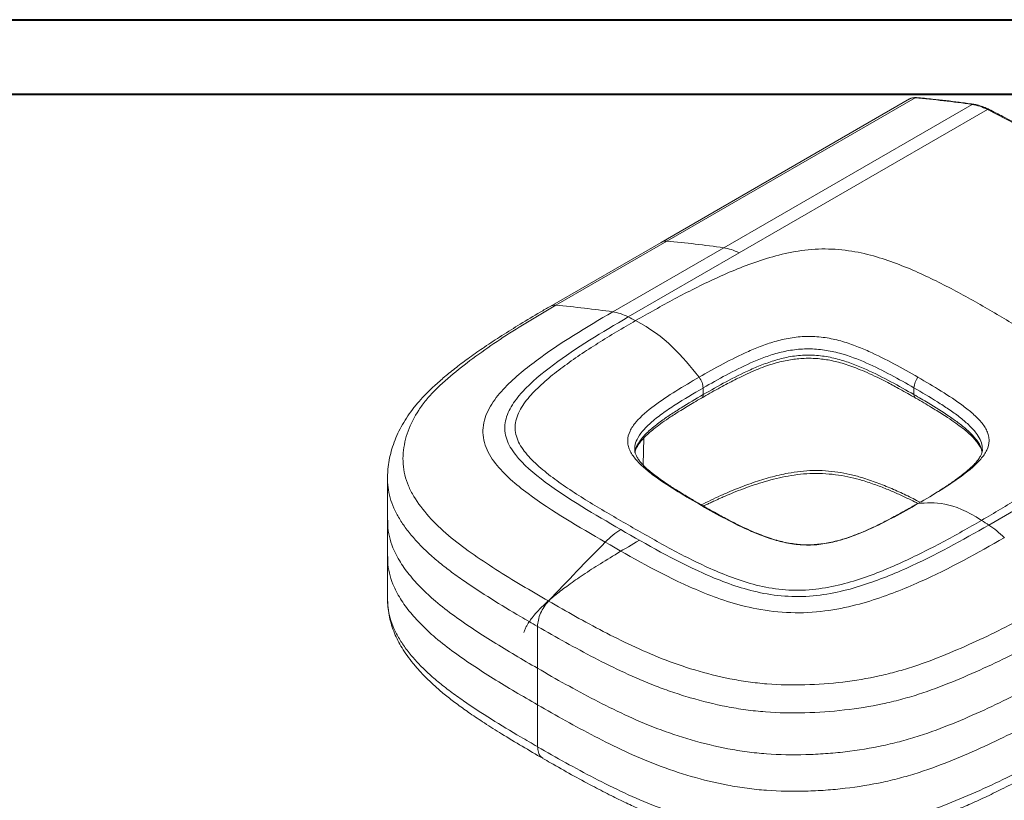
# Model space of a CAD drawing. Header units: millimetres. Extents: x 0 to 420, y 0 to 297.
# Tile 11 of 12: x 210 to 342, y 192 to 297. Entities that reach past the tile are written whole.
import ezdxf

# ---------------------------------------------------------------- set-up
doc = ezdxf.new("R2010")
doc.units = ezdxf.units.MM

msp = doc.modelspace()

# ---------------------------------------------------------------- linework, layer by layer
at = {"color": 7, "linetype": 'Continuous', "lineweight": 40}
for p, q in [((0.0788436, 297.2147802), (420.0788436, 297.2147802)), ((25.0788436, 287.2147802), (410.0788436, 287.2147802))]:
    msp.add_line(p, q, dxfattribs=at)
at = {"color": 7, "linetype": 'Continuous', "lineweight": 15}
for p, q in [((296.9131481, 267.4946732), (330.2339406, 286.7303573)), ((329.469262, 286.57746), (296.131444, 267.3319473)), ((337.8569589, 285.837658), (304.5361664, 266.6019739)), ((306.6111464, 265.9133334), (339.931939, 285.1490174)), ((296.131594, 267.3312888), (281.2396042, 258.7346401)), ((282.0042386, 258.8875373), (296.8878638, 267.4793574)), ((304.5344975, 266.5995971), (289.6530681, 258.0096827)), ((291.7279233, 257.3209904), (306.6093543, 265.9108957)), ((282.0034525, 258.8870785), (282.0042447, 258.8875367)), ((301.7587744, 247.7843659), (301.7737467, 247.7930364)), ((301.7737467, 246.8969229), (301.7737467, 247.7930364)), ((330.0580179, 246.8969226), (330.0580179, 247.8064141)), ((293.7098287, 237.4639575), (293.8211339, 241.0840129)), ((354.9834904, 237.9851013), (340.1038321, 229.3941727)), ((331.7747683, 232.9757147), (330.4185096, 232.1849075)), ((330.6060834, 232.267615), (330.6068233, 232.2680428)), ((259.4310267, 230.0477081), (259.4310267, 225.1484632)), ((279.5626182, 215.7830442), (279.5624403, 210.1624027)), ((279.550278, 210.1694246), (279.550278, 205.2701797)), ((279.5380394, 199.6566181), (279.5381156, 205.2772016))]:
    msp.add_line(p, q, dxfattribs=at)
at = {"color": 8, "linetype": 'Continuous', "lineweight": 15}
msp.add_line((339.185966, 239.1522522), (339.1855823, 239.1646885), dxfattribs=at)
at = {"color": 7, "linetype": 'Continuous', "lineweight": 15, "flags": 128}
for points in [[(388.3086607, 257.2217305), (382.266318, 261.0759363), (376.2199063, 264.8279682), (370.1707814, 268.4769847), (364.1202998, 272.0221677), (358.0698182, 275.4627221), (352.0206933, 278.7978765), (345.9742816, 282.026883), (339.931939, 285.1490174)], [(259.4280723, 235.7147557), (259.4281089, 232.8683714), (259.4281227, 230.0219583)], [(259.4281227, 225.1910419), (259.428109, 222.3449729), (259.4280725, 219.4988752)]]:
    msp.add_lwpolyline(points, dxfattribs=at)
at = {"color": 8, "linetype": 'Continuous', "lineweight": 15, "flags": 128}
for points in [[(330.6060834, 232.267615), (330.4863432, 232.2411702), (330.3968614, 232.2018418)], [(330.6068233, 232.2680428), (330.4870824, 232.2415975), (330.4063499, 232.2070018)]]:
    msp.add_lwpolyline(points, dxfattribs=at)
at = {"color": 8, "linetype": 'Continuous', "lineweight": 15}
for centre, radius, start, end in [((330.0885768, 285.468733), 1.269971, 83.427388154, 119.186935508), ((330.3597364, 286.5204602), 0.2447067, 85.35261854, 120.935158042), ((281.8585902, 257.6242537), 1.2711064, 83.456039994, 119.607430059), ((281.8589152, 257.6258908), 1.2699886, 83.429034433, 119.186292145), ((301.2726112, 246.847739), 0.5035432, 305.870447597, 5.60533988), ((330.5591928, 246.8477458), 0.5035818, 174.395905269, 234.115282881), ((301.1606009, 231.6551686), 0.5687777, 60.656190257, 89.024553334)]:
    msp.add_arc(centre, radius, start, end, dxfattribs=at)
at = {"color": 7, "linetype": 'Continuous', "lineweight": 15}
for centre, radius, start, end in [((317.4009225, 144.151556), 143.1551638, 81.784646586, 84.856866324), ((269.3872086, 115.5527738), 143.8889985, 81.904824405, 84.969507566), ((332.4980378, 247.6964716), 2.4424955, 141.302261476, 177.420109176)]:
    msp.add_arc(centre, radius, start, end, dxfattribs=at)
for points, knots in [([(330.3796995, 286.7643502), (330.2988193, 286.7680907), (330.0768981, 286.7783542), (329.7613631, 286.7272481), (329.5581494, 286.614582), (329.4735938, 286.5677024)], [0, 0, 0, 0, 0.2508481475, 0.6882835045, 1, 1, 1, 1]), ([(338.0133471, 285.8704126), (337.3789825, 285.9591734), (335.5400414, 286.2164796), (332.9942937, 286.5172575), (331.0927148, 286.6969665), (330.3796995, 286.7643502)], [0, 0, 0, 0, 0.2476475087, 0.7178981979, 1, 1, 1, 1]), ([(340.1271573, 285.1633932), (339.9462904, 285.2538224), (339.5337233, 285.4600962), (338.8787551, 285.6888632), (338.345882, 285.8217887), (338.0679903, 285.8608568), (338.0183095, 285.8678413)], [0, 0, 0, 0, 0.25440424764, 0.58030969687, 0.92496885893, 1, 1, 1, 1]), ([(388.5089064, 257.241382), (387.5527701, 257.8571841), (384.780032, 259.6429733), (380.1875578, 262.5355799), (374.731306, 265.8913055), (369.2730093, 269.161914), (363.813754, 272.3482372), (358.3545177, 275.4492321), (352.8962844, 278.4647356), (347.4401114, 281.3930393), (343.1850485, 283.612729), (340.7491798, 284.8542636), (340.1300451, 285.1698296)], [0, 0, 0, 0, 0.0593570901, 0.1721320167, 0.2849077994, 0.3976837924, 0.5104599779, 0.6232363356, 0.7360128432, 0.8487894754, 0.9615662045, 1, 1, 1, 1]), ([(340.2385137, 258.2301141), (339.3823935, 258.7272131), (337.6596182, 259.7061497), (335.035924, 261.1324514), (332.3496253, 262.5013467), (329.5515574, 263.7784681), (326.6003419, 264.9237988), (323.4430842, 265.8743342), (319.9872741, 266.4602867), (316.3127127, 266.4796515), (312.7538941, 265.8867118), (309.4522684, 264.9430923), (306.3593391, 263.794194), (303.4443394, 262.5132844), (300.6409939, 261.1586099), (297.9336022, 259.746999), (295.2977131, 258.2964758), (293.5644724, 257.31666), (292.6979443, 256.8268373)], [0.7498747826, 0.7498747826, 0.7498747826, 0.7498747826, 0.76550735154, 0.78114019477, 0.796773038, 0.81240588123, 0.82803872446, 0.84367156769, 0.85930441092, 0.87493725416, 0.89057009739, 0.90620294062, 0.92183578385, 0.93746862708, 0.95310147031, 0.96873431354, 0.98436715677, 1, 1, 1, 1]), ([(281.2300507, 258.7318881), (280.7921018, 258.4785788), (279.4504362, 257.7025604), (277.2823594, 256.4047856), (274.7810643, 254.8398119), (272.5141454, 253.3448127), (270.4751157, 251.9225601), (268.6922246, 250.5901941), (267.1109593, 249.3158026), (265.7648086, 248.1344414), (264.6143564, 247.042501), (263.6260642, 245.978303), (262.746456, 244.8976041), (261.9478322, 243.7607045), (261.2549097, 242.5979106), (260.6706293, 241.4154434), (260.1975832, 240.2199945), (259.8349282, 239.0178005), (259.5875203, 237.813407), (259.4475264, 236.7145368), (259.4424847, 236.0090256), (259.4403542, 235.7108948)], [0, 0, 0, 0, 0.0424318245, 0.1299908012, 0.212674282, 0.2925929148, 0.3637070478, 0.4283186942, 0.488172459, 0.544391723, 0.5904969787, 0.6321710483, 0.6763535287, 0.7202348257, 0.7636482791, 0.8064596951, 0.8485756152, 0.8899549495, 0.9306122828, 0.9706785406, 1, 1, 1, 1]), ([(281.008792, 219.2018367), (279.81023, 219.8961571), (278.6107074, 220.5905569), (276.2541777, 221.9995554), (275.0952427, 222.7130417), (272.8305335, 224.1644483), (271.7246589, 224.9023255), (269.5907214, 226.4136039), (268.5660855, 227.1886517), (266.6631369, 228.8068356), (265.7819735, 229.6519972), (264.2003922, 231.4105674), (263.5130572, 232.3113475), (262.6835787, 233.704839), (262.440898, 234.1764396), (262.0339377, 235.1362294), (261.8692095, 235.6270585), (261.512945, 237.0975152), (261.4547064, 238.0800434), (261.614951, 240.0467317), (261.8385254, 241.0374269), (262.5348858, 242.9614564), (263.007139, 243.9008494), (263.915031, 245.274856), (264.2508276, 245.7270315), (264.9872744, 246.620124), (265.3881668, 247.0608432), (266.6577091, 248.3488155), (267.5999822, 249.1689482), (270.559772, 251.5736826), (272.6988095, 253.1113253), (276.0847666, 255.3325915), (277.2423757, 256.0574905), (279.5976691, 257.4858936), (280.7980747, 258.1878926), (282.0034454, 258.8870791)], [0, 0, 0, 0, 0.0625, 0.0625, 0.125, 0.125, 0.1875, 0.1875, 0.25, 0.25, 0.3125, 0.3125, 0.375, 0.375, 0.40625, 0.40625, 0.4375, 0.4375, 0.5, 0.5, 0.5625, 0.5625, 0.625, 0.625, 0.65625, 0.65625, 0.6875, 0.6875, 0.75, 0.75, 0.875, 0.875, 0.9375, 0.9375, 1, 1, 1, 1]), ([(288.6375459, 227.1014116), (285.0999874, 229.1522579), (281.5255574, 231.2019452), (276.650378, 234.8333334), (275.0955256, 236.1368597), (273.3200043, 238.4232867), (272.8269722, 239.240839), (272.2317815, 241.0047435), (272.1509064, 241.9124911), (272.4166642, 243.6712241), (272.7676967, 244.539485), (273.7056546, 246.139264), (274.2945357, 246.8868524), (276.2532415, 249.0121584), (277.7824627, 250.2640564), (282.5669486, 253.8205119), (286.118093, 255.9526741), (289.6450963, 258.0059816)], [0, 0, 0, 0, 0.25, 0.25, 0.375, 0.375, 0.4375, 0.4375, 0.5, 0.5, 0.5625, 0.5625, 0.625, 0.625, 0.75, 0.75, 1, 1, 1, 1]), ([(339.1265525, 230.0237833), (339.9823084, 230.5200115), (341.6796017, 231.5201684), (344.1860529, 233.044833), (346.6125423, 234.6181184), (348.9274401, 236.2539634), (351.1037821, 237.9606188), (353.0302054, 239.7823161), (354.5721218, 241.7415972), (355.4665769, 243.8730131), (355.2540963, 246.098494), (354.0492593, 248.2036635), (352.2293652, 250.1261422), (350.103345, 251.9150404), (347.7638529, 253.5890356), (345.3210178, 255.1936037), (342.801432, 256.7333214), (341.0945757, 257.7330486), (340.2385438, 258.2300967), (340.2385288, 258.2301054), (340.2385137, 258.2301141)], [0.49978355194, 0.49978355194, 0.49978355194, 0.49978355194, 0.51541423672, 0.53104492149, 0.54667560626, 0.56230629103, 0.57793697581, 0.59356766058, 0.60919834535, 0.62482903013, 0.6404597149, 0.65609039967, 0.67172108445, 0.68735176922, 0.70298245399, 0.71861313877, 0.73424382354, 0.74987450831, 0.74987450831, 0.7498747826, 0.7498747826, 0.7498747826, 0.7498747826]), ([(291.7266554, 257.3212448), (288.2199362, 255.2764402), (284.7484934, 253.1820728), (280.1567564, 249.7546274), (278.7163296, 248.5586679), (276.9449065, 246.6257897), (276.4271792, 245.9629016), (275.6164173, 244.5784774), (275.3233968, 243.8472487), (275.1051109, 242.3887434), (275.1729086, 241.6494232), (275.6633764, 240.1958615), (276.0750558, 239.505485), (277.627495, 237.5058824), (279.0545542, 236.2967156), (283.6658995, 232.8664107), (287.2042237, 230.8289048), (290.7198242, 228.7907957)], [0, 0, 0, 0, 0.25, 0.25, 0.375, 0.375, 0.4375, 0.4375, 0.5, 0.5, 0.5625, 0.5625, 0.625, 0.625, 0.75, 0.75, 1, 1, 1, 1]), ([(292.6979871, 256.8264606), (291.8494503, 256.3264535), (290.1523644, 255.3263873), (287.6490231, 253.8019329), (285.2302942, 252.2289247), (282.9223391, 250.6002183), (280.7502861, 248.9081566), (278.8359319, 247.1133964), (277.2938031, 245.1990635), (276.5708084, 243.4831148), (276.5206402, 242.0786756), (276.7625065, 241.0381155), (277.2540677, 240.0288284), (278.1681414, 238.7362608), (279.696596, 237.2295407), (281.8327073, 235.5399373), (284.1625565, 233.9372211), (286.6167807, 232.3975891), (289.1390451, 230.8923929), (290.8424995, 229.9007069), (291.6990756, 229.4070902)], [0, 0, 0, 0, 0.01561880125, 0.03123760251, 0.04685640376, 0.06247520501, 0.07809400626, 0.09371280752, 0.10933160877, 0.12495041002, 0.13275981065, 0.14056921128, 0.1483786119, 0.15618801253, 0.17180681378, 0.18742561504, 0.20304441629, 0.21866321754, 0.23428201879, 0.2499009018, 0.2499009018, 0.2499009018, 0.2499009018]), ([(330.5917797, 249.2235487), (329.5358613, 249.8328939), (328.468768, 250.4347265), (326.2825502, 251.6033092), (325.1649486, 252.1713591), (323.3983896, 252.9624357), (322.7924577, 253.2166808), (321.540764, 253.6884011), (320.8975071, 253.9052833), (319.5552814, 254.2793996), (318.8482631, 254.4364059), (317.4074177, 254.6524415), (316.6672472, 254.7110616), (315.1581764, 254.7085444), (314.4224474, 254.6481693), (313.3422836, 254.4826789), (312.9842211, 254.4153262), (312.2839424, 254.2619505), (311.9424405, 254.1762681), (310.9388379, 253.8967571), (310.297112, 253.6815777), (309.0481901, 253.2142978), (308.4400039, 252.9614118), (306.6651767, 252.1731878), (305.5421531, 251.6071275), (303.348885, 250.441009), (302.2796657, 249.8383714), (301.2242178, 249.2307265)], [0, 0, 0, 0, 0.125, 0.125, 0.25, 0.25, 0.3125, 0.3125, 0.375, 0.375, 0.4375, 0.4375, 0.5, 0.5, 0.5625, 0.5625, 0.59375, 0.59375, 0.625, 0.625, 0.6875, 0.6875, 0.75, 0.75, 0.875, 0.875, 1, 1, 1, 1]), ([(301.7737467, 247.7930364), (302.7885006, 248.3805838), (303.8180535, 248.9609263), (305.9249432, 250.0890438), (307.0026024, 250.6375188), (308.7060291, 251.3981323), (309.2907069, 251.6414598), (310.4922734, 252.0883334), (311.1097472, 252.2921393), (312.0752853, 252.5534588), (312.403755, 252.6330457), (313.0774576, 252.7736337), (313.4237568, 252.834631), (314.4677878, 252.9817334), (315.1777758, 253.033991), (316.6318447, 253.0307859), (317.345609, 252.9764592), (318.7365525, 252.7760571), (319.4169679, 252.629349), (321.3571899, 252.1055117), (322.5563254, 251.6413558), (324.826774, 250.637398), (325.9046504, 250.0942104), (328.0123598, 248.972944), (329.0432629, 248.3924378), (330.0580179, 247.8064141)], [0, 0, 0, 0, 0.125, 0.125, 0.25, 0.25, 0.3125, 0.3125, 0.375, 0.375, 0.40625, 0.40625, 0.4375, 0.4375, 0.5, 0.5, 0.5625, 0.5625, 0.625, 0.625, 0.75, 0.75, 0.875, 0.875, 1, 1, 1, 1]), ([(301.5647854, 246.4385055), (301.7598442, 246.5514523), (302.6652012, 247.07569), (304.212305, 247.9371505), (306.0595836, 248.903201), (307.5822436, 249.6507198), (308.8297086, 250.204711), (309.9582371, 250.6459893), (311.0174123, 251.0008589), (312.0330126, 251.2833136), (312.9927266, 251.4963667), (313.930941, 251.6532382), (314.8596968, 251.7476819), (315.8088231, 251.7854696), (316.7455351, 251.7645627), (317.6604537, 251.6850654), (318.5694963, 251.5470384), (319.495443, 251.3531555), (320.4641868, 251.0946769), (321.4854826, 250.7659132), (322.6004199, 250.3500043), (323.8253629, 249.8390255), (325.1638806, 249.2166625), (326.6320861, 248.4702049), (328.3348958, 247.538777), (329.5709655, 246.8436397), (330.2629509, 246.4467719), (330.272841, 246.4410997)], [0, 0, 0, 0, 0.0236024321, 0.1095497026, 0.1843443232, 0.2371954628, 0.2811845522, 0.3198028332, 0.3545365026, 0.3865258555, 0.4166256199, 0.4426563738, 0.4701404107, 0.4971085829, 0.5237841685, 0.5500436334, 0.5760554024, 0.6041734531, 0.6344696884, 0.6676921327, 0.7047382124, 0.7485680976, 0.797623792, 0.8525035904, 0.9166312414, 0.9988084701, 1, 1, 1, 1]), ([(330.0580179, 246.8969226), (329.0390262, 247.485174), (328.0084563, 248.0661016), (325.8950234, 249.1948786), (324.8130383, 249.7439084), (323.1024987, 250.5101556), (322.5201017, 250.7544769), (321.3173805, 251.208678), (320.6972673, 251.4187493), (319.3963479, 251.7837767), (318.7227582, 251.9359711), (317.3345949, 252.1468214), (316.6054866, 252.2049576), (315.1727433, 252.2021409), (314.4628202, 252.1435581), (313.0598658, 251.9264332), (312.3938405, 251.7733531), (311.1074547, 251.409851), (310.4852425, 251.1984858), (309.2800697, 250.7416911), (308.7000345, 250.4975405), (307.0022394, 249.7355326), (305.9254895, 249.1890276), (303.8186243, 248.0634408), (302.7898298, 247.4834952), (301.7737467, 246.8969229)], [0, 0, 0, 0, 0.125, 0.125, 0.25, 0.25, 0.3125, 0.3125, 0.375, 0.375, 0.4375, 0.4375, 0.5, 0.5, 0.5625, 0.5625, 0.625, 0.625, 0.6875, 0.6875, 0.75, 0.75, 0.875, 0.875, 1, 1, 1, 1]), ([(301.2241761, 249.2307425), (300.1688269, 248.6208819), (299.1250911, 248.0047634), (297.1026401, 246.7401416), (296.1208185, 246.09292), (294.2911298, 244.7273103), (293.4331241, 244.0046327), (292.6088212, 243.0320707), (292.456699, 242.833616), (292.1837984, 242.4275862), (292.0624341, 242.218661), (291.7627403, 241.5857479), (291.6525218, 241.1586561), (291.6417025, 240.5111074), (291.6646909, 240.2927003), (291.7607702, 239.8617353), (291.8328824, 239.6502933), (292.1120085, 239.0269986), (292.3818488, 238.6243949), (293.0337855, 237.8452909), (293.4102921, 237.4737528), (294.2257447, 236.7523026), (294.6655535, 236.4023079), (296.04282, 235.3751386), (297.0304462, 234.7253187), (299.0631192, 233.4554635), (300.1098391, 232.8360279), (301.1702837, 232.2238639)], [0, 0, 0, 0, 0.125, 0.125, 0.25, 0.25, 0.375, 0.375, 0.40625, 0.40625, 0.4375, 0.4375, 0.5, 0.5, 0.53125, 0.53125, 0.5625, 0.5625, 0.625, 0.625, 0.6875, 0.6875, 0.75, 0.75, 0.875, 0.875, 1, 1, 1, 1]), ([(301.7587744, 247.7843659), (301.7612841, 248.0102307), (301.7126368, 248.265364), (301.5260798, 248.7693732), (301.3883844, 249.017663), (301.2241899, 249.230725)], [0, 0, 0, 0, 0.5, 0.5, 1, 1, 1, 1]), ([(330.6068233, 232.2680428), (331.6600655, 232.8769104), (332.6991138, 233.4931562), (334.7136275, 234.7577597), (335.6906665, 235.4053959), (337.5097431, 236.7652798), (338.3623638, 237.4815931), (339.1800254, 238.439658), (339.3307923, 238.6346659), (339.6011086, 239.0335284), (339.7212447, 239.2386446), (340.0179038, 239.8623469), (340.1260277, 240.2838169), (340.1351849, 240.9270204), (340.1123466, 241.1453426), (340.0155496, 241.5766864), (339.9424868, 241.7883946), (339.6612506, 242.4139568), (339.3902384, 242.8202794), (338.7342266, 243.6041988), (338.3555769, 243.9778045), (337.5369025, 244.7020123), (337.0956786, 245.0527205), (335.7150509, 246.0802161), (334.7263838, 246.7282895), (332.6949882, 247.9953447), (331.6499551, 248.6129011), (330.5917797, 249.2235487)], [0, 0, 0, 0, 0.125, 0.125, 0.25, 0.25, 0.375, 0.375, 0.40625, 0.40625, 0.4375, 0.4375, 0.5, 0.5, 0.53125, 0.53125, 0.5625, 0.5625, 0.625, 0.625, 0.6875, 0.6875, 0.75, 0.75, 0.875, 0.875, 1, 1, 1, 1]), ([(292.6380535, 239.1382265), (292.6578057, 239.2429317), (292.7003984, 239.4687131), (292.8772169, 239.8504683), (293.1407472, 240.2882946), (293.51453, 240.7701651), (294.0062999, 241.2959839), (294.622207, 241.8629785), (295.3842965, 242.4867345), (296.318473, 243.1750275), (297.4655286, 243.9531279), (298.8709225, 244.8460056), (300.2709243, 245.6866206), (301.2117821, 246.233857), (301.5671773, 246.4405676)], [0, 0, 0, 0, 0.0446323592, 0.0962430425, 0.150560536, 0.2123643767, 0.2782720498, 0.3504033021, 0.4312586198, 0.524982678, 0.6306771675, 0.7564902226, 0.9080177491, 1, 1, 1, 1]), ([(330.2641508, 246.4401386), (330.4597787, 246.3275467), (331.3544734, 245.8126132), (332.8039286, 244.9455993), (334.4074088, 243.9262091), (335.6390095, 243.0974371), (336.5587524, 242.4227397), (337.3034314, 241.8107072), (337.9042109, 241.2434092), (338.3989113, 240.6911093), (338.767937, 240.1795521), (339.0221038, 239.7141538), (339.1504618, 239.3959434), (339.1779368, 239.2150313), (339.1855823, 239.1646885)], [0, 0, 0, 0, 0.0505143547, 0.2310249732, 0.3832484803, 0.4887171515, 0.5796391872, 0.6597879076, 0.7322625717, 0.7994777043, 0.8702168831, 0.924584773, 0.9790140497, 1, 1, 1, 1]), ([(301.4464941, 232.1532627), (301.0198854, 232.3983096), (300.0342756, 232.9644505), (298.5978531, 233.8350291), (297.201159, 234.7206137), (296.0521362, 235.5081535), (295.1251278, 236.2000456), (294.395823, 236.7979982), (293.8264322, 237.3255991), (293.3831958, 237.8035015), (293.0413528, 238.2485161), (292.7938229, 238.6656373), (292.6536838, 239.0226446), (292.5859597, 239.3078639), (292.5921441, 239.4735548), (292.5944562, 239.5355025)], [0, 0, 0, 0, 0.1035257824, 0.2391794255, 0.357635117, 0.4624078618, 0.5502113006, 0.6239015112, 0.6895427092, 0.7489524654, 0.8040767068, 0.8613292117, 0.9163878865, 0.9687395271, 1, 1, 1, 1]), ([(339.2420252, 239.5524282), (339.2432484, 239.4983571), (339.2466319, 239.348795), (339.1803996, 239.0842612), (339.032851, 238.7234891), (338.7899251, 238.3180845), (338.4449105, 237.8689666), (337.9970031, 237.3854893), (337.4358203, 236.8620852), (336.7476795, 236.2950527), (335.8635226, 235.6188919), (334.7686114, 234.8481006), (333.599466, 234.0811058), (332.8041474, 233.5993646), (332.4724651, 233.3984577)], [0, 0, 0, 0, 0.0367307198, 0.1015980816, 0.1640855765, 0.231541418, 0.3000708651, 0.372707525, 0.4513707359, 0.5376255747, 0.630986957, 0.7611446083, 0.9003869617, 1, 1, 1, 1]), ([(301.8077195, 231.940292), (301.8827669, 231.9768907), (302.1105822, 232.0879903), (302.4281602, 232.2382692), (302.7557178, 232.3922654), (303.0366449, 232.5229241), (303.3608813, 232.6721398), (303.7531681, 232.8501706), (304.2146631, 233.0561019), (304.9112637, 233.3604433), (305.8945602, 233.7737028), (307.178173, 234.2767057), (308.5878884, 234.7781631), (310.0653237, 235.2418115), (311.5938274, 235.6529134), (313.1791415, 235.9902596), (314.8229883, 236.2286858), (316.5175216, 236.3428572), (318.2402119, 236.3004381), (319.945757, 236.1098318), (321.5812558, 235.7983396), (323.2607763, 235.3560759), (324.9244338, 234.8012103), (326.5505252, 234.1660436), (327.9243283, 233.5688903), (329.1005852, 233.0226449), (329.9555744, 232.6134371), (330.4443239, 232.3665946), (330.5974632, 232.2892518)], [0, 0, 0, 0, 0.0090299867, 0.0274116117, 0.0377723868, 0.0479192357, 0.0606651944, 0.0760110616, 0.0939582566, 0.1145041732, 0.1566822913, 0.2063313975, 0.2579698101, 0.3097987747, 0.3618180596, 0.413821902, 0.4657442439, 0.5178484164, 0.5700782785, 0.6225491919, 0.6748443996, 0.7248799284, 0.7878381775, 0.8464145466, 0.9002794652, 0.9416335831, 0.9817121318, 1, 1, 1, 1]), ([(301.1702837, 232.2238639), (302.2283174, 231.6130917), (303.2985411, 231.0104253), (305.4925721, 229.8394187), (306.6148244, 229.2702945), (308.3898852, 228.4750299), (308.9991496, 228.2189168), (310.256843, 227.7429335), (310.9032345, 227.5232957), (312.2514307, 227.1433929), (312.9609071, 226.9825923), (314.4056568, 226.7625767), (315.1484785, 226.7021164), (316.6600541, 226.7101652), (317.3969513, 226.7764373), (318.4787262, 226.9520478), (318.8373308, 227.0235406), (319.5383652, 227.1850732), (319.8801841, 227.2747862), (320.8846379, 227.5648193), (321.5267707, 227.7860186), (322.7764281, 228.2628796), (323.3848211, 228.5195539), (325.1599813, 229.3163308), (326.2836849, 229.8843746), (328.4790248, 231.0538919), (329.5508529, 231.6576058), (330.6060834, 232.267615)], [0, 0, 0, 0, 0.125, 0.125, 0.25, 0.25, 0.3125, 0.3125, 0.375, 0.375, 0.4375, 0.4375, 0.5, 0.5, 0.5625, 0.5625, 0.59375, 0.59375, 0.625, 0.625, 0.6875, 0.6875, 0.75, 0.75, 0.875, 0.875, 1, 1, 1, 1]), ([(330.4009579, 232.1950132), (329.948749, 231.9376306), (328.8787006, 231.3285938), (327.2887846, 230.4577576), (325.6856285, 229.6199038), (324.2724484, 228.9389709), (322.9788035, 228.3750799), (321.8154009, 227.9177791), (320.7479124, 227.554956), (319.7404368, 227.2679967), (318.7623412, 227.0435438), (317.8216584, 226.8811386), (316.8899242, 226.7747849), (315.9691711, 226.7281375), (315.0583356, 226.7468302), (314.1690678, 226.8287911), (313.269756, 226.9646121), (312.3359876, 227.161859), (311.359177, 227.4247561), (310.3279611, 227.7599239), (309.2246181, 228.1765967), (308.0162991, 228.6904538), (306.6602729, 229.3203023), (305.1423497, 230.0857724), (303.4050808, 231.0300318), (302.1571114, 231.7308056), (301.4637818, 232.1356243), (301.438909, 232.1501469)], [0, 0, 0, 0, 0.05381156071, 0.12733269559, 0.18598627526, 0.23808078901, 0.28417015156, 0.32386503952, 0.35744766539, 0.38917307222, 0.41873041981, 0.44625376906, 0.47198156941, 0.49885572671, 0.52421647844, 0.54890769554, 0.57497756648, 0.60293505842, 0.63322212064, 0.66648847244, 0.70350180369, 0.74532264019, 0.79413265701, 0.85162589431, 0.91702874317, 0.99702345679, 1, 1, 1, 1]), ([(291.6990756, 229.4070902), (292.5555896, 228.9135093), (294.2779197, 227.9307739), (296.893536, 226.4745645), (299.5676525, 225.0521568), (302.348335, 223.6967687), (305.2867331, 222.4577221), (308.4301289, 221.3926494), (311.8753697, 220.6841755), (315.5443014, 220.5548776), (319.0978453, 221.0735276), (322.3949261, 221.9697326), (325.4849281, 223.0871969), (328.3983649, 224.3494848), (331.1980889, 225.6944043), (333.9115116, 227.0963719), (336.5476664, 228.5443975), (338.2715091, 229.5279683), (339.1265525, 230.0237833)], [0.2499009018, 0.2499009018, 0.2499009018, 0.2499009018, 0.26551849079, 0.28113616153, 0.29675383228, 0.31237150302, 0.32798917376, 0.34360684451, 0.35922451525, 0.374842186, 0.39045985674, 0.40607752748, 0.42169519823, 0.43731286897, 0.45293053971, 0.46854821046, 0.4841658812, 0.49978355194, 0.49978355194, 0.49978355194, 0.49978355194]), ([(290.7138548, 228.7942418), (294.2436866, 226.7651094), (297.7825955, 224.7170155), (303.7360927, 222.0483668), (305.8349439, 221.2220687), (309.3041986, 220.3227092), (310.5018159, 220.0840585), (313.0212248, 219.8000554), (314.3017646, 219.760997), (316.8258739, 219.8883787), (318.090086, 220.0589503), (320.4825659, 220.5302682), (321.6275428, 220.8310529), (324.9654373, 221.8596263), (327.03016, 222.6951874), (332.948199, 225.3569751), (336.5600401, 227.3702922), (340.1051153, 229.3929543)], [0, 0, 0, 0, 0.25, 0.25, 0.375, 0.375, 0.4375, 0.4375, 0.5, 0.5, 0.5625, 0.5625, 0.625, 0.625, 0.75, 0.75, 1, 1, 1, 1]), ([(277.7350423, 214.9917862), (277.7811593, 215.1341939), (277.8767831, 215.4294772), (278.0841191, 215.8369174), (278.294013, 216.1961334), (278.5688356, 216.6141524), (278.9916373, 217.1770449), (279.6831721, 217.9614036), (280.6461964, 218.9070233), (281.9197595, 220.0005333), (283.525661, 221.2287372), (285.4615202, 222.5863302), (287.7385085, 224.0649517), (290.3571714, 225.6660328), (292.2333237, 226.7702345), (293.2168048, 227.3490582)], [0, 0, 0, 0, 0.0319824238, 0.0663157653, 0.091513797, 0.1116304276, 0.1552830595, 0.2124505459, 0.2831991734, 0.3679350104, 0.4667358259, 0.5792306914, 0.7054072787, 0.8455741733, 1, 1, 1, 1]), ([(342.173467, 227.6819986), (338.6088123, 225.6504269), (334.9242645, 223.5952768), (328.7651157, 220.8323972), (326.5925006, 219.9519227), (322.9109801, 218.8211764), (321.6175853, 218.4802952), (318.8516992, 217.9357566), (317.3508808, 217.731253), (314.3035641, 217.5782797), (312.7275221, 217.6270501), (309.6702191, 217.9716853), (308.2545134, 218.2560238), (304.2944237, 219.2806946), (302.0354561, 220.1788397), (295.7480284, 222.9914875), (292.1918964, 225.0581859), (288.6400208, 227.0999829)], [0, 0, 0, 0, 0.25, 0.25, 0.375, 0.375, 0.4375, 0.4375, 0.5, 0.5, 0.5625, 0.5625, 0.625, 0.625, 0.75, 0.75, 1, 1, 1, 1]), ([(259.4337576, 219.2914557), (259.4515329, 218.9132207), (259.4869722, 218.1591174), (259.675077, 217.0368157), (259.9584797, 215.941563), (260.3450172, 214.8802613), (260.8172915, 213.8719686), (261.383319, 212.8652185), (262.0649555, 211.8360736), (262.8766743, 210.7756817), (263.8174276, 209.6922317), (264.879588, 208.6007213), (266.0710663, 207.5015701), (267.3893335, 206.3967859), (268.8797396, 205.2530837), (270.5691097, 204.053565), (272.5329745, 202.7491448), (274.855951, 201.2799081), (277.4739814, 199.6995549), (279.3355205, 198.6192856), (280.2579553, 198.0839877)], [0, 0, 0, 0, 0.040173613, 0.080095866, 0.1192660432, 0.1578694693, 0.1953429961, 0.2340103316, 0.2765397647, 0.3214636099, 0.3694236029, 0.4211170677, 0.4722553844, 0.5275421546, 0.5864415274, 0.6503358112, 0.7215099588, 0.8049666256, 0.9033565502, 1, 1, 1, 1]), ([(349.7759786, 219.7628285), (348.5647764, 219.0670085), (347.3489301, 218.3739232), (344.8746623, 217.0142025), (343.6187862, 216.3460318), (339.7699038, 214.3920068), (337.1051052, 213.1578795), (332.9420635, 211.4477675), (331.5230766, 210.9028359), (329.29298, 210.1693798), (328.5296347, 209.9379002), (326.9821786, 209.5129934), (326.1984173, 209.3194224), (323.8163474, 208.7964406), (322.1871464, 208.5249394), (318.8519636, 208.1242696), (317.1355036, 207.9953989), (313.7297873, 207.9022815), (312.0293229, 207.9350309), (309.4832778, 208.1400419), (308.6331773, 208.235061), (306.9705986, 208.4699907), (306.1535525, 208.6101573), (303.7392705, 209.0892489), (302.1785642, 209.4862354), (299.1323316, 210.3992452), (297.6688045, 210.9076447), (294.8658772, 212.0061051), (293.5228346, 212.597889), (290.9043567, 213.8301217), (289.6261848, 214.4685252), (287.1121307, 215.7758399), (285.8763286, 216.4448059), (283.4355951, 217.8052086), (282.2326169, 218.4977429), (281.0298694, 219.189669)], [0, 0, 0, 0, 0.0625, 0.0625, 0.125, 0.125, 0.25, 0.25, 0.3125, 0.3125, 0.34375, 0.34375, 0.375, 0.375, 0.4375, 0.4375, 0.5, 0.5, 0.5625, 0.5625, 0.59375, 0.59375, 0.625, 0.625, 0.6875, 0.6875, 0.75, 0.75, 0.8125, 0.8125, 0.875, 0.875, 0.9375, 0.9375, 1, 1, 1, 1]), ([(281.0298326, 219.189648), (280.5974358, 218.7292667), (280.2209017, 218.1511953), (279.7026137, 216.948099), (279.561862, 216.3253927), (279.5625753, 215.7830212)], [0, 0, 0, 0, 0.5, 0.5, 1, 1, 1, 1]), ([(279.5626182, 215.7830457), (280.8134683, 215.0634471), (282.0646804, 214.3432868), (284.6051781, 212.9300758), (285.8921185, 212.2356038), (288.5120735, 210.8801011), (289.8447553, 210.2188171), (292.577434, 208.9441792), (293.9822057, 208.3346159), (296.1825195, 207.4886621), (296.9312492, 207.2178609), (298.4618679, 206.7002379), (299.2460015, 206.4522385), (301.6298012, 205.7537138), (303.2580495, 205.3498332), (305.7755058, 204.8637611), (306.6272508, 204.7218267), (308.3596586, 204.4843071), (309.2443719, 204.3884908), (311.8914879, 204.1822084), (313.6593161, 204.1492231), (317.1997577, 204.241852), (318.9846877, 204.3702654), (322.459617, 204.7708036), (324.1586327, 205.0421577), (326.6445725, 205.5674233), (327.4627909, 205.7622137), (329.0784945, 206.1912155), (329.8780461, 206.4262738), (332.2145703, 207.1749128), (333.6991689, 207.7350795), (336.5948215, 208.9140957), (338.0111943, 209.5282421), (340.7933226, 210.7974074), (342.1590069, 211.4543589), (344.8338685, 212.8049313), (346.1420461, 213.498513), (348.7172336, 214.9110545), (349.9818103, 215.6315575), (351.2413334, 216.3551368)], [0, 0, 0, 0, 0.0625, 0.0625, 0.125, 0.125, 0.1875, 0.1875, 0.25, 0.25, 0.28125, 0.28125, 0.3125, 0.3125, 0.375, 0.375, 0.40625, 0.40625, 0.4375, 0.4375, 0.5, 0.5, 0.5625, 0.5625, 0.625, 0.625, 0.65625, 0.65625, 0.6875, 0.6875, 0.75, 0.75, 0.8125, 0.8125, 0.875, 0.875, 0.9375, 0.9375, 1, 1, 1, 1]), ([(351.2410793, 210.7354782), (349.986644, 210.0150428), (348.7274411, 209.2976267), (346.1638501, 207.8914094), (344.8618066, 207.2011234), (340.8701427, 205.184432), (338.0936143, 203.9071763), (333.7728615, 202.1475901), (332.2993185, 201.5913784), (329.9902068, 200.8470295), (329.2042662, 200.6136989), (327.5949799, 200.1811005), (326.7679617, 199.9810999), (324.2627757, 199.4432399), (322.5580064, 199.1659795), (319.9542978, 198.8593532), (319.0785946, 198.775452), (317.3107826, 198.6461533), (316.418404, 198.600893), (313.7619709, 198.5274383), (312.0032864, 198.5591335), (309.3879926, 198.7561161), (308.5200791, 198.8470923), (306.7916501, 199.0776783), (305.9267195, 199.2183799), (303.3821232, 199.7012016), (301.7511108, 200.101949), (298.5864756, 201.020913), (297.0499628, 201.5383238), (294.0717099, 202.6764016), (292.65038, 203.2904299), (289.8914968, 204.5740803), (288.5485492, 205.2401226), (285.910838, 206.6041821), (284.6165342, 207.3025042), (282.0634836, 208.722744), (280.8070381, 209.4461887), (279.550278, 210.1694246)], [0, 0, 0, 0, 0.0625, 0.0625, 0.125, 0.125, 0.25, 0.25, 0.3125, 0.3125, 0.34375, 0.34375, 0.375, 0.375, 0.4375, 0.4375, 0.46875, 0.46875, 0.5, 0.5, 0.5625, 0.5625, 0.59375, 0.59375, 0.625, 0.625, 0.6875, 0.6875, 0.75, 0.75, 0.8125, 0.8125, 0.875, 0.875, 0.9375, 0.9375, 1, 1, 1, 1]), ([(279.550278, 205.2701797), (280.8070381, 204.5469438), (282.0634836, 203.8234991), (284.6165342, 202.4032593), (285.910838, 201.7049372), (288.5485492, 200.3408778), (289.8914968, 199.6748354), (292.65038, 198.3911851), (294.0717099, 197.7771567), (297.0499628, 196.6390789), (298.5864756, 196.1216681), (301.7511108, 195.2027041), (303.3821232, 194.8019567), (305.9267195, 194.319135), (306.7916501, 194.1784334), (308.5200791, 193.9478474), (309.3879926, 193.8568712), (312.0032864, 193.6598886), (313.7619709, 193.6281934), (316.418404, 193.7016481), (317.3107826, 193.7469084), (319.0785946, 193.8762071), (319.9542978, 193.9601083), (322.5580064, 194.2667347), (324.2627757, 194.5439951), (326.7679617, 195.0818551), (327.5949799, 195.2818556), (329.2042662, 195.7144541), (329.9902068, 195.9477846), (332.2993185, 196.6921335), (333.7728615, 197.2483452), (338.0936143, 199.0079315), (340.8701427, 200.2851871), (344.8618066, 202.3018785), (346.1638501, 202.9921645), (348.7274411, 204.3983818), (349.986644, 205.1157979), (351.2410793, 205.8362333)], [0, 0, 0, 0, 0.0625, 0.0625, 0.125, 0.125, 0.1875, 0.1875, 0.25, 0.25, 0.3125, 0.3125, 0.375, 0.375, 0.40625, 0.40625, 0.4375, 0.4375, 0.5, 0.5, 0.53125, 0.53125, 0.5625, 0.5625, 0.625, 0.625, 0.65625, 0.65625, 0.6875, 0.6875, 0.75, 0.75, 0.875, 0.875, 0.9375, 0.9375, 1, 1, 1, 1]), ([(279.5626182, 199.6424283), (280.8134683, 198.9228524), (282.0646804, 198.2027633), (284.6051781, 196.7895752), (285.8921185, 196.0950366), (288.5120735, 194.7392876), (289.8447553, 194.0778481), (292.577434, 192.8045904), (293.9822057, 192.1959008), (296.1825195, 191.3494752), (296.9312492, 191.0783102), (298.4618679, 190.5600544), (299.2460015, 190.3118589), (301.6298012, 189.6134305), (303.2580495, 189.2103745), (305.7755058, 188.7251768), (306.6272508, 188.5834618), (308.3596586, 188.3457828), (309.2443719, 188.2495781), (311.8914879, 188.0405134), (313.6593161, 188.0039582), (317.1997577, 188.093802), (318.9846877, 188.2228514), (322.459617, 188.6285935), (324.1586327, 188.904381), (326.6445725, 189.4342313), (327.4627909, 189.6302042), (329.0784945, 190.060385), (329.8780461, 190.295426), (332.2145703, 191.0422839), (333.6991689, 191.5986783), (336.5948215, 192.7731026), (338.0111943, 193.3871346), (340.7933226, 194.6571352), (342.1590069, 195.3150164), (344.8338685, 196.6664736), (346.1420461, 197.3600274), (348.7172336, 198.7725892), (349.9818103, 199.4930584), (351.2413334, 200.2166913)], [0, 0, 0, 0, 0.0625, 0.0625, 0.125, 0.125, 0.1875, 0.1875, 0.25, 0.25, 0.28125, 0.28125, 0.3125, 0.3125, 0.375, 0.375, 0.40625, 0.40625, 0.4375, 0.4375, 0.5, 0.5, 0.5625, 0.5625, 0.625, 0.625, 0.65625, 0.65625, 0.6875, 0.6875, 0.75, 0.75, 0.8125, 0.8125, 0.875, 0.875, 0.9375, 0.9375, 1, 1, 1, 1]), ([(280.2629961, 198.081555), (280.6075242, 197.8825554), (281.8815763, 197.1466622), (284.0783621, 195.9073059), (286.7086724, 194.4776903), (289.0690494, 193.2538045), (291.142258, 192.2331012), (293.0608391, 191.3496344), (294.8974638, 190.566331), (296.6843003, 189.8675347), (298.5022835, 189.221707), (300.2985708, 188.6517718), (302.0641246, 188.1550255), (303.7850198, 187.7312639), (305.526611, 187.3679281), (307.2277344, 187.0799968), (308.8686451, 186.8658486), (310.4808054, 186.7164693), (312.1576256, 186.6216356), (313.8797565, 186.585018), (315.6364464, 186.6084287), (317.4330132, 186.6925712), (319.2595561, 186.8387126), (321.1041117, 187.0491439), (322.9432528, 187.3223163), (324.7681197, 187.6575247), (326.5716818, 188.0539092), (328.3461016, 188.5107064), (330.0809111, 189.0242243), (331.7402483, 189.5885515), (333.5021048, 190.2367442), (335.4003271, 190.9899311), (337.479928, 191.8812266), (339.6277998, 192.8663298), (341.8844827, 193.9656517), (344.3340349, 195.2153926), (346.892042, 196.5914228), (348.9904195, 197.765239), (350.1858968, 198.4532119), (350.5387049, 198.6562458)], [0, 0, 0, 0, 0.0175989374, 0.0650802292, 0.1104716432, 0.1472701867, 0.1789934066, 0.2079689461, 0.2349801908, 0.2605623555, 0.2850887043, 0.3113152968, 0.3339609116, 0.3555312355, 0.3784800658, 0.4005225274, 0.4193443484, 0.4391025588, 0.4594359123, 0.4801859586, 0.5013612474, 0.5229259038, 0.5453000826, 0.5679350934, 0.5907474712, 0.6137229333, 0.6368413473, 0.6600780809, 0.6834051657, 0.7066092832, 0.7288986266, 0.7583766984, 0.789107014, 0.8216809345, 0.8566583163, 0.8949726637, 0.9390932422, 0.9820252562, 1, 1, 1, 1])]:
    msp.add_open_spline(points, degree=3, knots=knots, dxfattribs=at)
at = {"color": 8, "linetype": 'Continuous', "lineweight": 15}
for points, knots in [([(338.017267, 285.862384), (338.0024778, 285.8668746), (337.9500406, 285.8827969), (337.8958592, 285.8565222), (337.8569589, 285.837658)], [0, 0, 0, 0, 0.28203683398, 1, 1, 1, 1]), ([(339.931939, 285.1490174), (339.9696723, 285.166252), (340.0421056, 285.1993357), (340.1010086, 285.1779557), (340.1292267, 285.1677133)], [0, 0, 0, 0, 0.5209384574, 1, 1, 1, 1]), ([(296.1478401, 267.3050554), (296.195044, 267.3430167), (296.3911782, 267.5007475), (296.6733777, 267.4889732), (296.8876599, 267.4800327)], [0, 0, 0, 0, 0.240671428, 1, 1, 1, 1]), ([(292.6168417, 239.5355884), (292.6102244, 239.6777539), (292.5896314, 240.1201729), (292.9082534, 240.9658775), (293.6045419, 242.0209801), (294.764959, 243.1801446), (296.2505301, 244.3467093), (298.5915547, 245.9272701), (300.4896181, 247.0401975), (301.7587744, 247.7843659)], [0, 0, 0, 0, 0.0426025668, 0.1325791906, 0.2515790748, 0.3737604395, 0.5288477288, 0.6849599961, 1, 1, 1, 1]), ([(330.0580179, 247.8064141), (330.0580462, 247.8063978), (331.1251432, 247.1901461), (332.7081805, 246.252972), (334.7222483, 244.9431702), (336.1326525, 243.9322083), (337.3995846, 242.8744502), (338.3522147, 241.8621883), (338.9559854, 240.8916826), (339.2427945, 240.1471238), (339.2218592, 239.6999963), (339.2149331, 239.5520727)], [0, 0, 0, 0, 0.0000069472, 0.2620999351, 0.3934873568, 0.5251365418, 0.6500328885, 0.7763024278, 0.8646804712, 0.9552321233, 1, 1, 1, 1]), ([(301.7737467, 246.8969229), (300.7750953, 246.3129868), (299.2760664, 245.4364677), (297.371297, 244.2150311), (295.9620722, 243.2372419), (294.6237324, 242.1746716), (293.5762653, 241.1339778), (292.9361389, 240.1532501), (292.6406722, 239.5361178), (292.6328594, 239.2006668), (292.6320723, 239.1668733)], [0, 0, 0, 0, 0.2584049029, 0.3878795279, 0.5175505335, 0.6587938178, 0.8015880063, 0.8943924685, 0.9893610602, 1, 1, 1, 1]), ([(339.1938772, 239.1868892), (339.1331764, 239.4454404), (338.9840659, 240.0805676), (338.3153239, 241.0450012), (337.3250167, 242.0650225), (336.1300425, 243.0398261), (334.3681838, 244.2950808), (332.3255762, 245.5751367), (330.6968162, 246.5245597), (330.0580179, 246.8969226)], [0, 0, 0, 0, 0.0821553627, 0.2018134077, 0.3246791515, 0.4510790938, 0.578161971, 0.8345554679, 1, 1, 1, 1]), ([(301.5067783, 232.0942272), (302.3648239, 232.5159935), (303.9030837, 233.2721144), (306.2400376, 234.2636581), (308.4575292, 235.0998981), (310.7614577, 235.8187053), (312.8920382, 236.3236501), (314.8161375, 236.6126032), (316.4913939, 236.7316985), (318.1790146, 236.6939516), (319.8485664, 236.5092654), (321.4835836, 236.1982552), (323.2525864, 235.7275999), (325.1304865, 235.0857574), (327.0947501, 234.282741), (329.0294654, 233.4078385), (330.2534019, 232.7749819), (330.8772691, 232.452401)], [0, 0, 0, 0, 0.1007470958, 0.1806141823, 0.2599330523, 0.3385125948, 0.4159988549, 0.466757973, 0.5169710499, 0.5668028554, 0.616566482, 0.6667469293, 0.7175432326, 0.786347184, 0.856291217, 0.926748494, 1, 1, 1, 1]), ([(259.4400467, 235.7108833), (259.4360105, 235.6366169), (259.4067519, 235.0982634), (259.5274033, 234.0908794), (259.8499326, 232.6893271), (260.4183077, 231.292689), (261.1991594, 229.9048715), (262.1721035, 228.5417103), (263.3377051, 227.1790731), (264.6770279, 225.8257436), (266.1944351, 224.4877949), (267.8461837, 223.1952814), (270.2066776, 221.5105327), (273.3326968, 219.4657142), (276.6943457, 217.4429481), (278.7860168, 216.2324481), (279.5380394, 215.7972347)], [0, 0, 0, 0, 0.0093995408, 0.0681368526, 0.1273064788, 0.1881625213, 0.2494717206, 0.3119464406, 0.3747235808, 0.4417958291, 0.5091136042, 0.577047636, 0.6451240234, 0.7835082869, 0.9221643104, 1, 1, 1, 1]), ([(279.550278, 210.1694246), (278.5473581, 210.7499493), (276.541909, 211.9107725), (273.6018443, 213.6909305), (270.7570827, 215.521561), (268.0375379, 217.409597), (265.6723501, 219.2799064), (263.7096536, 221.1396916), (262.1094078, 222.9655487), (260.9186605, 224.7119383), (260.1113521, 226.3483016), (259.6397836, 227.8516755), (259.4307187, 229.0934695), (259.4523503, 229.8303974), (259.458973, 230.0560148)], [0, 0, 0, 0, 0.1039143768, 0.207788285, 0.311699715, 0.4155628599, 0.5189003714, 0.6048766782, 0.6913031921, 0.7779480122, 0.8423279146, 0.9066163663, 0.9714097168, 1, 1, 1, 1]), ([(259.4588957, 225.1483776), (259.4523921, 224.9255586), (259.4309646, 224.1914299), (259.6398618, 222.9524315), (260.1113314, 221.4490565), (260.9186682, 219.8126935), (262.1094055, 218.0663038), (263.7096542, 216.2404467), (265.6723499, 214.3806615), (268.0375379, 212.5103521), (270.7570826, 210.6223162), (273.6018443, 208.7916856), (276.541909, 207.0115276), (278.5473581, 205.8507044), (279.550278, 205.2701797)], [0, 0, 0, 0, 0.0282457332, 0.0930620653, 0.1573733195, 0.2217760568, 0.3084516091, 0.3949087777, 0.4809155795, 0.5842897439, 0.688189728, 0.7921380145, 0.8960487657, 1, 1, 1, 1]), ([(259.4404581, 219.5661831), (259.4362889, 219.4892059), (259.407096, 218.9502116), (259.5281421, 217.9459377), (259.8504911, 216.5495638), (260.4183021, 215.1543722), (261.1991609, 213.765659), (262.1721031, 212.4015391), (263.3377052, 211.0385154), (264.6770279, 209.6862282), (266.1944351, 208.3491547), (267.8461836, 207.055726), (270.2066776, 205.3692384), (273.3326968, 203.3253566), (276.6943457, 201.3024269), (278.7860168, 200.0918562), (279.5380394, 199.6566174)], [0, 0, 0, 0, 0.0097580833, 0.0683260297, 0.1273228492, 0.1881777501, 0.2494857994, 0.3119593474, 0.3747353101, 0.4418063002, 0.5091228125, 0.57705557, 0.6451306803, 0.783512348, 0.9221657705, 1, 1, 1, 1]), ([(279.5630148, 199.6422002), (279.5840159, 199.3845966), (279.626018, 198.8693895), (279.8924997, 198.3426479), (280.1699536, 198.1793814), (280.2825272, 198.113138)], [0, 0, 0, 0, 0.372750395, 0.74550079, 1, 1, 1, 1])]:
    msp.add_open_spline(points, degree=3, knots=knots, dxfattribs=at)
at = {"color": 7, "linetype": 'Continuous', "lineweight": 15}
for points in [[(339.931939, 285.1490174), (339.2261003, 285.5076087), (338.5190093, 285.7422768), (337.8569589, 285.837658)], [(304.5367502, 266.6018898), (301.9753269, 266.9709229), (299.4334247, 267.2685994), (296.9131404, 267.4946739)], [(304.5344975, 266.5995971), (305.1965061, 266.5042026), (305.9035566, 266.2695134), (306.6093543, 265.9108957)], [(289.6450963, 258.0059816), (290.3092758, 257.9118546), (291.0186063, 257.6785177), (291.7266554, 257.3212448)], [(292.6979523, 256.8268282), (292.3743706, 256.9921214), (292.0508112, 257.156952), (291.7272752, 257.3213197)], [(292.6979443, 256.8268373), (296.6710896, 254.7974152), (299.0102595, 252.0419028), (301.224204, 249.230744)], [(339.1265525, 230.0237833), (335.1469106, 232.5740357), (332.8133987, 232.5206272), (330.6060834, 232.267615)], [(340.1044802, 229.3937537), (339.7809462, 229.6029315), (339.4573888, 229.8116733), (339.133809, 230.0199784)], [(288.6400208, 227.0999829), (289.300712, 227.7697759), (290.0089118, 228.3483534), (290.7138548, 228.7942418)], [(342.1789308, 227.6871476), (341.516845, 228.3561401), (340.8097118, 228.9378445), (340.1038321, 229.3941727)], [(281.029913, 219.1897155), (283.5456085, 221.8736238), (286.0833588, 224.5114668), (288.6400261, 227.0999882)]]:
    msp.add_open_spline(points, degree=3, dxfattribs=at)

doc.saveas('drawing.dxf')
